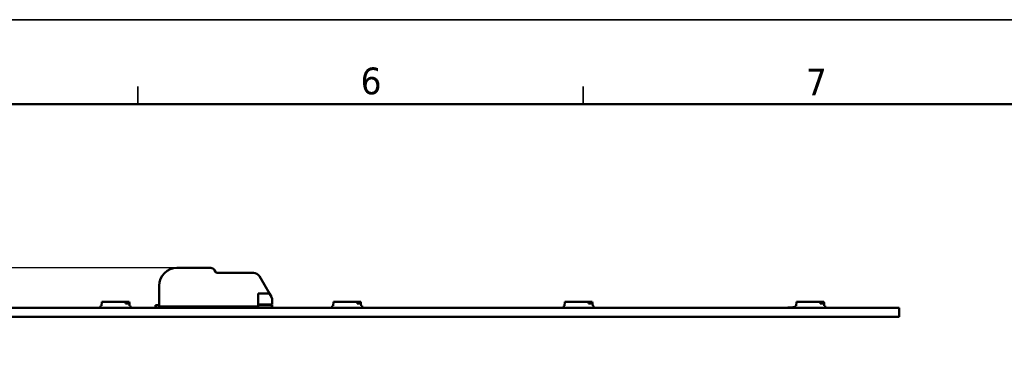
# Model space of a CAD drawing. Header units: millimetres. Extents: x 0 to 420, y 0 to 296.
# Tile 18 of 19: x 252 to 362, y 258 to 296. Entities that reach past the tile are written whole.
import ezdxf

# ---------------------------------------------------------------- set-up
doc = ezdxf.new("R2010")
doc.units = ezdxf.units.MM
doc.layers.get('0').update_dxf_attribs({"lineweight": 25})
for name, color, linetype, lineweight in [('Dimensions(ISO)', 7, 'Continuous', 25), ('Sketch Geometry(ISO)', 7, 'Continuous', 50), ('Symbols(ISO)', 7, 'Continuous', 25), ('Visible Edges(ISO)', 7, 'Continuous', 50)]:
    doc.layers.add(name, color=color, linetype=linetype, lineweight=lineweight)
doc.styles.add('LG.Philips.Title', font='verdana.ttf', dxfattribs={"width": 0.9})
doc.styles.add('Philips-dimensions', font='verdana.ttf')
doc.dimstyles.new('Philips-Oss', dxfattribs={"dimtxt": 2.5, "dimasz": 2.5, "dimexe": 0.5, "dimexo": 0, "dimgap": 0.5, "dimtad": 1, "dimtoh": 1, "dimrnd": 1e-08, "dimdsep": 46, "dimtxsty": 'Philips-dimensions', "dimcen": 0.09, "dimdle": 10, "dimclrd": 7, "dimclre": 7, "dimclrt": 7, "dimazin": 2, "dimtfac": 1, "dimtmove": 0, "dimatfit": 3, "dimfxl": 1, "dimtolj": 1, "dimlwd": 25, "dimlwe": 25, "dimarcsym": 0})

# ---------------------------------------------------------------- blocks, each defined once
blk = doc.blocks.new('*D26')
at = {"layer": 'Defpoints', "color": 0, "linetype": 'Continuous', "transparency": 16777216}
for p in [(269.38, 268.6), (57.98, 263.1), (70.48, 263.1)]:
    blk.add_point(p, dxfattribs=at)
at = {"layer": 'Dimensions(ISO)', "color": 7, "linetype": 'Continuous', "lineweight": 25, "transparency": 16777216}
for p, q in [((57.98, 271.1), (57.98, 273.6)), ((269.38, 268.6), (57.48, 268.6)), ((57.98, 268.6), (57.98, 263.1)), ((70.48, 263.1), (57.48, 263.1)), ((57.98, 260.6), (57.98, 258.1))]:
    blk.add_line(p, q, dxfattribs=at)
at = {"layer": 'Dimensions(ISO)', "color": 7, "linetype": 'Continuous', "transparency": 16777216}
for points in [[(57.57, 271.1), (58.4, 271.1), (57.98, 268.6)], [(57.57, 260.6), (58.4, 260.6), (57.98, 263.1)]]:
    blk.add_solid(points, dxfattribs=at)
at = {"layer": 'Dimensions(ISO)', "color": 7, "linetype": 'Continuous', "lineweight": 25, "transparency": 16777216, "insert": (54.88, 264.96), "char_height": 2.5, "attachment_point": 1, "rotation": 90, "style": 'Philips-dimensions'}
blk.add_mtext('\\A1;6', dxfattribs=at)
blk = doc.blocks.new('Borders A3')
at = {"layer": 'Sketch Geometry(ISO)', "color": 7, "linetype": 'Continuous', "lineweight": 35}
for p, q in [((419.5, 296.5), (0.5, 296.5)), ((265, 289), (265, 287)), ((315, 289), (315, 287))]:
    blk.add_line(p, q, dxfattribs=at)
at = {"layer": 'Sketch Geometry(ISO)', "color": 1, "linetype": 'Continuous', "lineweight": 50, "true_color": 0xff0000}
blk.add_line((410, 287), (20, 287), dxfattribs=at)
at = {"layer": 'Symbols(ISO)', "color": 3, "true_color": 0x00ff00, "char_height": 3, "attachment_point": 7, "style": 'LG.Philips.Title'}
for s, insert in [('\\fVerdana|b0|i0;\\H3.0000;6', (290, 288.06)), ('\\fVerdana|b0|i0;\\H3.0000;7', (340, 288))]:
    blk.add_mtext(s, dxfattribs=dict(at, insert=insert))

msp = doc.modelspace()

# ---------------------------------------------------------------- linework, layer by layer
at = {"layer": 'Visible Edges(ISO)'}
for p, q in [((269.383, 268.596), (273.177, 268.596)), ((273.61, 268.346), (273.725, 268.146)), ((273.899, 268.046), (277.983, 268.046)), ((278.633, 267.671), (279.758, 265.721)), ((267.383, 264.246), (267.383, 266.596)), ((278.483, 265.721), (278.483, 264.246)), ((278.483, 265.721), (279.758, 265.721)), ((279.983, 265.333), (279.758, 265.721)), ((260.808, 264.346), (260.908, 264.346)), ((260.808, 264.106), (260.808, 264.346)), ((260.908, 264.346), (260.947, 264.796)), ((260.947, 264.796), (263.608, 264.796)), ((263.608, 264.796), (264.019, 264.796)), ((263.608, 264.596), (263.608, 264.796)), ((264.036, 264.596), (263.608, 264.596)), ((264.019, 264.796), (264.036, 264.596)), ((264.036, 264.596), (264.058, 264.346)), ((264.058, 264.346), (264.158, 264.346)), ((264.158, 264.106), (264.158, 264.346)), ((266.983, 264.396), (267.383, 264.396)), ((266.983, 264.246), (266.983, 264.396)), ((267.133, 264.096), (266.983, 264.246)), ((278.483, 264.246), (267.383, 264.246)), ((275.962, 264.153), (275.761, 264.246)), ((280.083, 264.496), (278.483, 264.496)), ((278.483, 264.396), (280.083, 264.396)), ((280.083, 264.246), (279.933, 264.096)), ((280.083, 264.496), (280.083, 264.958)), ((280.083, 264.396), (280.083, 264.246)), ((286.808, 264.346), (286.908, 264.346)), ((286.808, 264.106), (286.808, 264.346)), ((286.908, 264.346), (286.947, 264.796)), ((286.947, 264.796), (289.608, 264.796)), ((289.608, 264.796), (290.019, 264.796)), ((289.608, 264.596), (289.608, 264.796)), ((290.036, 264.596), (289.608, 264.596)), ((290.019, 264.796), (290.036, 264.596)), ((290.036, 264.596), (290.058, 264.346)), ((290.058, 264.346), (290.158, 264.346)), ((290.158, 264.106), (290.158, 264.346)), ((312.808, 264.346), (312.908, 264.346)), ((312.808, 264.106), (312.808, 264.346)), ((312.908, 264.346), (312.947, 264.796)), ((312.947, 264.796), (315.608, 264.796)), ((315.608, 264.796), (316.019, 264.796)), ((315.608, 264.596), (315.608, 264.796)), ((316.036, 264.596), (315.608, 264.596)), ((316.019, 264.796), (316.036, 264.596)), ((316.036, 264.596), (316.058, 264.346)), ((316.058, 264.346), (316.158, 264.346)), ((316.158, 264.106), (316.158, 264.346)), ((338.808, 264.346), (338.908, 264.346)), ((338.808, 264.106), (338.808, 264.346)), ((338.908, 264.346), (338.947, 264.796)), ((338.947, 264.796), (341.608, 264.796)), ((341.608, 264.796), (342.019, 264.796)), ((341.608, 264.596), (341.608, 264.796)), ((342.036, 264.596), (341.608, 264.596)), ((342.019, 264.796), (342.036, 264.596)), ((342.036, 264.596), (342.058, 264.346)), ((342.058, 264.346), (342.158, 264.346)), ((342.158, 264.106), (342.158, 264.346)), ((70.483, 264.096), (350.483, 264.096)), ((260.733, 264.196), (260.808, 264.196)), ((260.733, 264.096), (260.733, 264.196)), ((260.808, 264.106), (264.158, 264.106)), ((260.81, 264.096), (260.81, 264.106)), ((260.902, 264.096), (260.902, 264.106)), ((260.956, 264.096), (260.956, 264.106)), ((261.594, 264.096), (261.594, 264.106)), ((261.723, 264.096), (261.723, 264.106)), ((262.173, 264.096), (262.173, 264.106)), ((262.338, 264.096), (262.338, 264.106)), ((264.005, 264.096), (264.005, 264.106)), ((264.073, 264.096), (264.073, 264.106)), ((264.158, 264.196), (264.163, 264.196)), ((264.163, 264.196), (264.233, 264.196)), ((264.163, 264.096), (264.163, 264.196)), ((264.233, 264.096), (264.233, 264.196)), ((286.733, 264.196), (286.808, 264.196)), ((286.733, 264.096), (286.733, 264.196)), ((286.808, 264.106), (290.158, 264.106)), ((286.81, 264.096), (286.81, 264.106)), ((286.902, 264.096), (286.902, 264.106)), ((286.956, 264.096), (286.956, 264.106)), ((287.594, 264.096), (287.594, 264.106)), ((287.723, 264.096), (287.723, 264.106)), ((288.173, 264.096), (288.173, 264.106)), ((288.338, 264.096), (288.338, 264.106)), ((290.005, 264.096), (290.005, 264.106)), ((290.073, 264.096), (290.073, 264.106)), ((290.158, 264.196), (290.163, 264.196)), ((290.163, 264.196), (290.233, 264.196)), ((290.163, 264.096), (290.163, 264.196)), ((290.233, 264.096), (290.233, 264.196)), ((312.733, 264.196), (312.808, 264.196)), ((312.733, 264.096), (312.733, 264.196)), ((312.808, 264.106), (316.158, 264.106)), ((312.81, 264.096), (312.81, 264.106)), ((312.902, 264.096), (312.902, 264.106)), ((312.956, 264.096), (312.956, 264.106)), ((313.594, 264.096), (313.594, 264.106)), ((313.723, 264.096), (313.723, 264.106)), ((314.173, 264.096), (314.173, 264.106)), ((314.338, 264.096), (314.338, 264.106)), ((316.005, 264.096), (316.005, 264.106)), ((316.073, 264.096), (316.073, 264.106)), ((316.158, 264.196), (316.163, 264.196)), ((316.163, 264.196), (316.233, 264.196)), ((316.163, 264.096), (316.163, 264.196)), ((316.233, 264.096), (316.233, 264.196)), ((337.983, 264.131), (338.733, 264.131)), ((337.983, 264.096), (337.983, 264.131)), ((338.733, 264.196), (338.808, 264.196)), ((338.733, 264.096), (338.733, 264.196)), ((338.808, 264.106), (342.158, 264.106)), ((338.81, 264.096), (338.81, 264.106)), ((338.902, 264.096), (338.902, 264.106)), ((338.956, 264.096), (338.956, 264.106)), ((339.594, 264.096), (339.594, 264.106)), ((339.723, 264.096), (339.723, 264.106)), ((340.173, 264.096), (340.173, 264.106)), ((340.338, 264.096), (340.338, 264.106)), ((342.005, 264.096), (342.005, 264.106)), ((342.073, 264.096), (342.073, 264.106)), ((342.158, 264.196), (342.163, 264.196)), ((342.163, 264.196), (342.233, 264.196)), ((342.163, 264.096), (342.163, 264.196)), ((342.233, 264.096), (342.233, 264.196)), ((350.483, 264.096), (350.483, 263.096)), ((350.483, 263.096), (70.483, 263.096))]:
    msp.add_line(p, q, dxfattribs=at)
for centre, radius, start, end in [((269.383, 266.596), 2, 90, 180), ((273.177, 268.096), 0.5, 30, 90), ((273.899, 268.246), 0.2, 210, 270), ((277.983, 267.296), 0.75, 30, 90), ((268.683, 264.846), 0.75, 270, 306.8699), ((276.216, 264.696), 0.6, 245, 270), ((339.483, 250.206), 14, 93.07089, 95.93333)]:
    msp.add_arc(centre, radius, start, end, dxfattribs=at)
msp.add_open_spline([(279.983, 265.333), (279.991, 265.319), (279.999, 265.304), (280.058, 265.184), (280.083, 265.06), (280.083, 264.958)], degree=3, knots=[0.078278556, 0.078278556, 0.078278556, 0.078278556, 0.083769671, 0.083769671, 0.125939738, 0.125939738, 0.125939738, 0.125939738], dxfattribs=at)

# ---------------------------------------------------------------- block references
msp.add_blockref('Borders A3', (0, 0))

# ---------------------------------------------------------------- dimensions: what is measured, and where the dimension line sits
at = {"layer": 'Dimensions(ISO)', "color": 7, "linetype": 'Continuous', "lineweight": 25}
dim = msp.add_linear_dim(base=(57.983047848, 263.096450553), p1=(269.383047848, 268.596450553), p2=(70.483047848, 263.096450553), angle=90, dimstyle='Philips-Oss', override={"dimgap": 0.5, "dimtoh": 0, "dimdec": 0, "dimtol": 0, "dimlim": 0, "dimtp": 0, "dimtm": 0, "dimtdec": 2, "dimtofl": 1, "dimatfit": 1}, dxfattribs=at)
dim.commit()
dim.dimension.update_dxf_attribs({"geometry": '*D26', "text_midpoint": (57.983047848, 265.846450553), "dimtype": 160})

doc.saveas('drawing.dxf')
